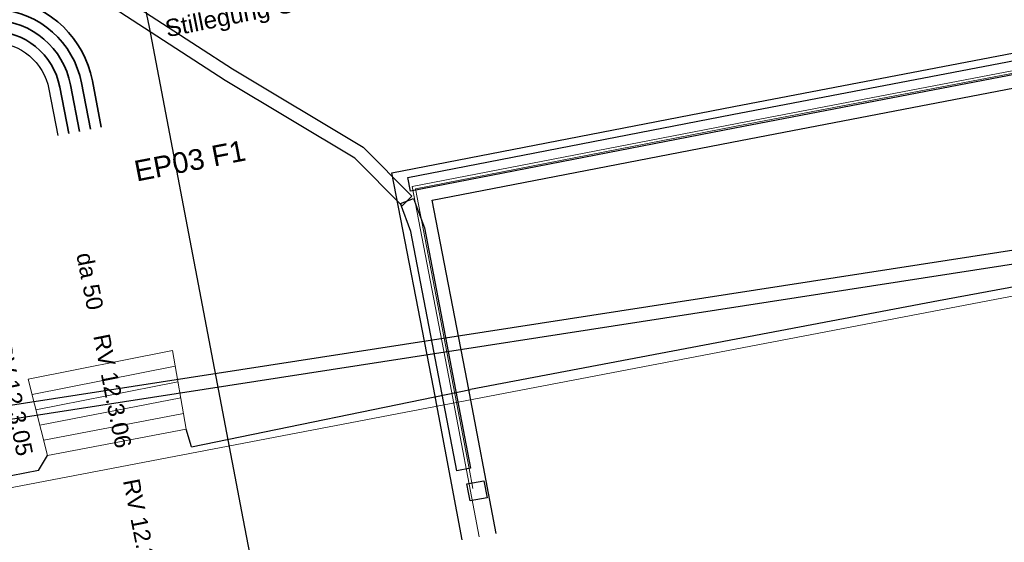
# Model space of a CAD drawing. Header units: metres. Extents: x -502 to 161, y -108 to 174.
# Tile 232 of 256: x 30 to 45, y -11 to -3. Entities that reach past the tile are written whole.
import ezdxf

# ---------------------------------------------------------------- set-up
doc = ezdxf.new("R2010")
doc.units = ezdxf.units.M
doc.header["$LTSCALE"] = 0.1
doc.linetypes.add('237', pattern=[93, 75, -18])
doc.layers.add('BRI32-005.02-5f05-Koordinierung Schemaplan 4 BA ZOB Teilbereich', color=7, linetype='Continuous')
doc.styles.add('Arial', font='arial.ttf')

msp = doc.modelspace()

# ---------------------------------------------------------------- linework, layer by layer
at = {"layer": 'BRI32-005.02-5f05-Koordinierung Schemaplan 4 BA ZOB Teilbereich', "color": 7, "linetype": 'Continuous', "lineweight": 25, "transparency": 33554687}
for p, q in [((14.263, -11.285), (48.725, -5.954)), ((14.308, -11.48), (48.755, -6.151)), ((47.159, -6.656), (43.704, -7.301)), ((43.704, -7.301), (36.918, -8.587)), ((32.873, -9.416), (36.918, -8.587)), ((32.873, -9.416), (32.796, -9.162)), ((30.654, -9.758), (30.786, -9.544)), ((30.654, -9.758), (26.827, -10.519))]:
    msp.add_line(p, q, dxfattribs=at)
at = {"layer": 'BRI32-005.02-5f05-Koordinierung Schemaplan 4 BA ZOB Teilbereich', "color": 7, "linetype": 'Continuous', "lineweight": 18, "transparency": 33554687}
msp.add_line((26.829, -10.665), (46.616, -6.881), dxfattribs=at)
at = {"layer": 'BRI32-005.02-5f05-Koordinierung Schemaplan 4 BA ZOB Teilbereich', "color": 250, "linetype": 'Continuous', "lineweight": 13, "true_color": 0x333333, "transparency": 33554687}
for p, q in [((32.594, -8.018), (30.504, -8.436)), ((32.594, -8.018), (32.796, -9.162)), ((30.56, -8.658), (32.635, -8.247)), ((30.504, -8.436), (30.786, -9.544)), ((32.675, -8.476), (30.617, -8.879)), ((30.673, -9.101), (32.715, -8.705)), ((32.756, -8.933), (30.73, -9.322)), ((30.786, -9.544), (32.796, -9.162))]:
    msp.add_line(p, q, dxfattribs=at)
at = {"layer": 'BRI32-005.02-5f05-Koordinierung Schemaplan 4 BA ZOB Teilbereich', "color": 40, "linetype": 'Continuous', "lineweight": 25, "true_color": 0xffbf00, "transparency": 33554687, "flags": 128}
for points in [[(36.798, -10.766), (36.378, -8.556), (35.777, -5.446), (40.734, -4.484), (47.929, -3.106), (50.101, -2.692), (54.501, 3.542), (64.42, 5.309), (71.696, 6.477), (73.354, 6.907), (74.229, 2.346), (74.304, 1.975)], [(37.289, -10.672), (36.868, -8.462), (36.363, -5.842), (40.829, -4.975), (48.023, -3.597), (50.393, -3.145), (54.791, 3.086), (64.509, 4.817), (71.766, 6.157), (73.735, 6.637), (74.62, 2.936), (74.894, 1.585)]]:
    msp.add_lwpolyline(points, dxfattribs=at)
at = {"layer": 'BRI32-005.02-5f05-Koordinierung Schemaplan 4 BA ZOB Teilbereich', "color": 250, "linetype": 'Continuous', "lineweight": 25, "true_color": 0x333333, "transparency": 33554687, "flags": 128}
for points in [[(36.007, -5.513), (40.71, -4.6), (47.912, -3.222), (50.147, -2.797), (54.477, 3.321), (54.558, 3.435), (64.413, 5.197), (73.399, 6.836), (73.435, 6.64), (64.449, 5.001), (54.674, 3.253), (54.639, 3.205), (50.264, -2.98), (50.189, -2.992), (47.95, -3.418), (40.748, -4.796), (36.045, -5.709), (36.007, -5.513)], [(30.833, 4.704), (31.502, 0.241), (32.26, -3.333)], [(31.162, -2.491), (31.36, -2.463), (31.368, -2.517), (31.437, -2.62), (33.464, -3.938), (35.362, -5.074), (36.066, -5.783), (35.924, -5.923), (35.238, -5.232), (33.358, -4.108), (31.295, -2.766), (31.176, -2.591), (31.162, -2.491)], [(31.36, -2.463), (31.368, -2.517), (31.437, -2.62), (33.464, -3.938), (35.362, -5.074), (36.066, -5.783), (35.924, -5.923), (35.238, -5.232), (33.358, -4.108), (31.295, -2.766), (31.176, -2.591), (31.162, -2.491), (31.36, -2.463)], [(36.72, -9.764), (36.054, -6.295), (35.901, -5.888), (36.089, -5.818), (36.248, -6.241), (36.916, -9.726), (36.72, -9.764)]]:
    msp.add_lwpolyline(points, dxfattribs=at)
at = {"layer": 'BRI32-005.02-5f05-Koordinierung Schemaplan 4 BA ZOB Teilbereich', "color": 40, "linetype": 'Continuous', "lineweight": 18, "true_color": 0xffbf00, "transparency": 33554687, "flags": 128}
msp.add_lwpolyline([(37.044, -10.719), (36.623, -8.509), (36.07, -5.644), (40.781, -4.729), (47.976, -3.352), (50.247, -2.919), (54.646, 3.314), (64.464, 5.063), (73.594, 6.73)], dxfattribs=at)
at = {"layer": 'BRI32-005.02-5f05-Koordinierung Schemaplan 4 BA ZOB Teilbereich', "color": 35, "linetype": 'Continuous', "lineweight": 13, "true_color": 0x99724c, "transparency": 33554687, "flags": 128}
msp.add_lwpolyline([(36.949, -10.021), (36.897, -9.73), (36.144, -5.802), (36.12, -5.675), (40.744, -4.776), (47.946, -3.398), (50.186, -2.973), (50.253, -2.96), (54.623, 3.217), (54.662, 3.271), (64.445, 5.02), (73.431, 6.66), (73.56, 6.684), (73.655, 6.217), (73.406, 6.017), (73.243, 5.397), (73.236, 4.767), (73.223, 4.617), (73.19, 3.946), (73.146, 3.783), (72.924, 3.35), (72.81, 3.127), (72.843, 2.955), (74.264, 3.242)], dxfattribs=at)
at = {"layer": 'BRI32-005.02-5f05-Koordinierung Schemaplan 4 BA ZOB Teilbereich', "color": 3, "linetype": 'Continuous', "lineweight": 25, "true_color": 0x00ff00, "transparency": 33554687, "flags": 128}
msp.add_lwpolyline([(30.725, 5.033), (30.742, 4.852), (30.833, 4.704), (31.502, 0.241), (32.26, -3.333), (33.596, -10.354), (33.783, -11.336)], dxfattribs=at)
msp.add_lwpolyline([(30.725, 5.033), (30.742, 4.852), (30.833, 4.704), (31.502, 0.241), (32.26, -3.333), (33.596, -10.354), (33.783, -11.336)], dxfattribs=at)
at = {"layer": 'BRI32-005.02-5f05-Koordinierung Schemaplan 4 BA ZOB Teilbereich', "color": 3, "linetype": 'Continuous', "lineweight": 35, "true_color": 0x00ff00, "transparency": 33554687, "flags": 128}
msp.add_lwpolyline([(31.093, -4.876), (30.962, -4.202), (30.962, -4.202, 0.363514), (29.965, -3.392), (29.965, -3.392, -0.289447), (29.053, -2.836), (27.644, 0.014), (27.591, 0.316)], format="xyb", dxfattribs=at)
at = {"layer": 'BRI32-005.02-5f05-Koordinierung Schemaplan 4 BA ZOB Teilbereich', "color": 190, "linetype": 'Continuous', "lineweight": 35, "true_color": 0x7f00ff, "transparency": 33554687, "flags": 128}
for points in [[(31.25, -4.845), (31.119, -4.171), (31.119, -4.171, 0.350168), (30.018, -3.233), (30.018, -3.233, -0.27666), (29.153, -2.677), (27.798, 0.064), (27.748, 0.344)], [(27.906, 0.371), (27.951, 0.114), (29.255, -2.522), (29.255, -2.522, 0.265442), (30.078, -3.076), (30.078, -3.076), (30.078, -3.076, -0.338479), (31.276, -4.141), (31.276, -4.141), (31.407, -4.815)]]:
    msp.add_lwpolyline(points, format="xyb", dxfattribs=at)
at = {"layer": 'BRI32-005.02-5f05-Koordinierung Schemaplan 4 BA ZOB Teilbereich', "color": 1, "linetype": '237', "lineweight": 25, "true_color": 0xff0000, "transparency": 33554687, "flags": 128}
msp.add_lwpolyline([(26.994, 0.187), (27.547, -0.444), (28.664, -2.703), (28.664, -2.703, 0.279307), (29.999, -3.552), (29.999, -3.552, -0.352929), (30.805, -4.232), (30.936, -4.906)], format="xyb", dxfattribs=at)
at = {"layer": 'BRI32-005.02-5f05-Koordinierung Schemaplan 4 BA ZOB Teilbereich', "color": 7, "linetype": 'Continuous', "lineweight": 35, "transparency": 33554687, "flags": 128}
msp.add_lwpolyline([(31.564, -4.784), (31.434, -4.11, 0.312934), (30.225, -2.932, -0.304576), (29.415, -2.167), (28.935, -0.04)], format="xyb", dxfattribs=at)
at = {"layer": 'BRI32-005.02-5f05-Koordinierung Schemaplan 4 BA ZOB Teilbereich', "color": 114, "linetype": 'Continuous', "lineweight": 25, "true_color": 0x00994c, "transparency": 33554687, "flags": 128}
msp.add_lwpolyline([(36.91, -10.199), (36.888, -10.076), (36.866, -9.953), (37.112, -9.909), (37.156, -10.155), (36.91, -10.199), (36.91, -10.199)], dxfattribs=at)

# ---------------------------------------------------------------- texts
at = {"layer": 'BRI32-005.02-5f05-Koordinierung Schemaplan 4 BA ZOB Teilbereich', "color": 6, "true_color": 0xff00ff, "transparency": 33554687, "insert": (32.47, -3.236), "char_height": 0.25, "attachment_point": 1, "rotation": 11.3241, "line_spacing_factor": 0.25, "style": 'Arial'}
msp.add_mtext('Stillegung Gas', dxfattribs=at)
at = {"layer": 'BRI32-005.02-5f05-Koordinierung Schemaplan 4 BA ZOB Teilbereich', "color": 190, "true_color": 0x7f00ff, "transparency": 33554687, "insert": (32.019, -5.278), "char_height": 0.3, "attachment_point": 1, "rotation": 10.9801, "line_spacing_factor": 0.25, "style": 'Arial'}
msp.add_mtext('EP03 F1', dxfattribs=at)
at = {"layer": 'BRI32-005.02-5f05-Koordinierung Schemaplan 4 BA ZOB Teilbereich', "color": 1, "true_color": 0xff0000, "transparency": 33554687, "char_height": 0.24, "attachment_point": 1, "rotation": 281.2096, "line_spacing_factor": 0.25, "style": 'Arial'}
for s, insert in [('da 50', (31.436, -6.582)), ('RV 12.3.06', (31.682, -7.761)), ('RV 12.3.05', (30.252, -7.874)), ('RV 12.3.07', (32.113, -9.86))]:
    msp.add_mtext(s, dxfattribs=dict(at, insert=insert))

doc.saveas('drawing.dxf')
